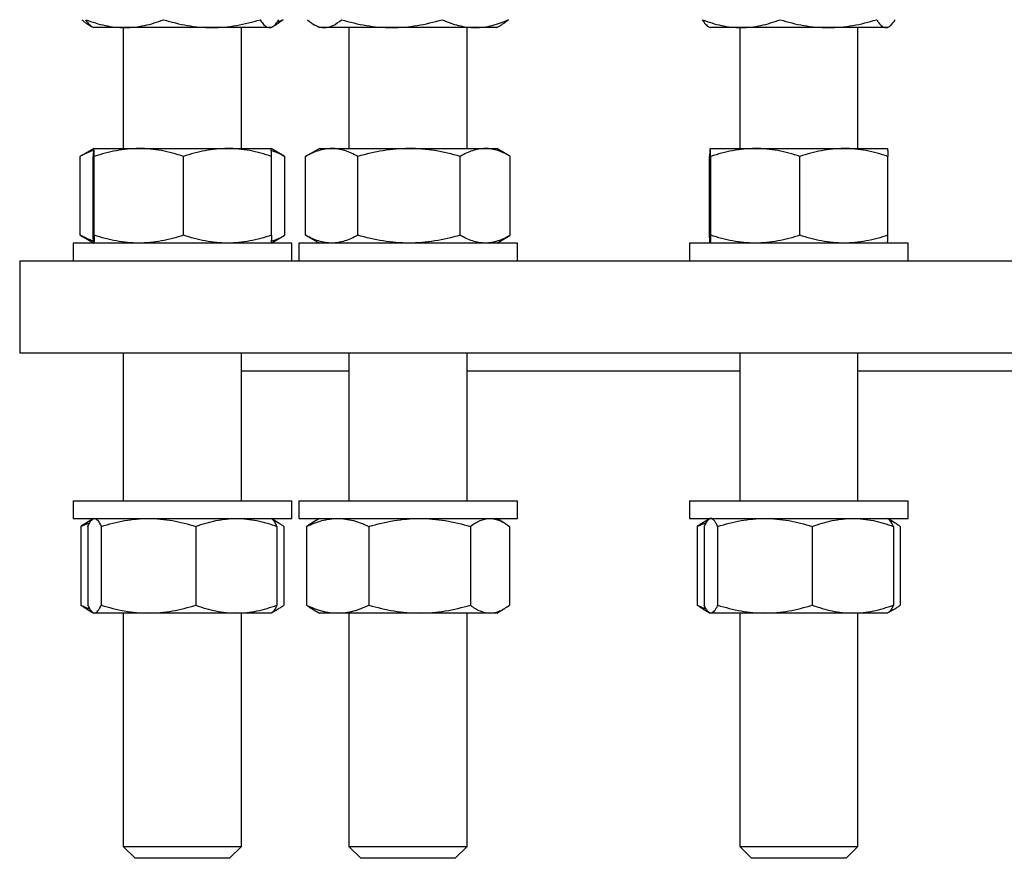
# Model space of a CAD drawing. Header units: millimetres. Extents: x 48 to 806, y 38 to 792.
# Tile 1 of 9: x 51 to 217, y 38 to 180. Entities that reach past the tile are written whole.
import ezdxf

# ---------------------------------------------------------------- set-up
doc = ezdxf.new("R2010")
doc.units = ezdxf.units.MM

msp = doc.modelspace()

# ---------------------------------------------------------------- linework, layer by layer
at = {"color": 7, "linetype": 'Continuous', "lineweight": 25}
for p, q in [((62.34, 178.73), (62.99, 178.36)), ((62.99, 178.36), (63.25, 178.21)), ((93.25, 178.21), (93.51, 178.36)), ((93.56, 178.38), (94.16, 178.73)), ((100.51, 178.73), (101.43, 178.21)), ((131.43, 178.21), (132.34, 178.73)), ((167.29, 178.36), (167.55, 178.21)), ((197.55, 178.21), (197.81, 178.36)), ((68.5, 178.21), (63.25, 178.21)), ((68.25, 178.21), (68.25, 157.75)), ((83.25, 178.21), (68.5, 178.21)), ((93, 178.21), (83.25, 178.21)), ((88.25, 157.75), (88.25, 178.21)), ((93.25, 178.21), (93, 178.21)), ((102.28, 178.21), (101.43, 178.21)), ((113.68, 178.21), (102.28, 178.21)), ((106.43, 178.21), (106.43, 157.75)), ((127.83, 178.21), (113.68, 178.21)), ((126.43, 157.75), (126.43, 178.21)), ((131.43, 178.21), (127.83, 178.21)), ((172.8, 178.21), (167.55, 178.21)), ((172.55, 178.21), (172.55, 157.75)), ((187.55, 178.21), (172.8, 178.21)), ((197.3, 178.21), (187.55, 178.21)), ((192.55, 157.75), (192.55, 178.21)), ((197.55, 178.21), (197.3, 178.21)), ((63.25, 157.75), (61.04, 156.47)), ((63.25, 157.75), (70.89, 157.75)), ((70.89, 157.75), (85.89, 157.75)), ((85.89, 157.75), (93.25, 157.75)), ((95.46, 156.47), (93.25, 157.75)), ((101.43, 157.75), (99.21, 156.47)), ((101.43, 157.75), (103.52, 157.75)), ((103.52, 157.75), (116.59, 157.75)), ((116.59, 157.75), (129.5, 157.75)), ((129.5, 157.75), (131.43, 157.75)), ((133.64, 156.47), (131.43, 157.75)), ((167.55, 157.75), (175.19, 157.75)), ((175.19, 157.75), (190.19, 157.75)), ((190.19, 157.75), (197.55, 157.75)), ((60.93, 156.41), (61.04, 156.47)), ((60.93, 143.08), (60.93, 156.41)), ((63.15, 143.08), (63.15, 156.41)), ((63.35, 143.08), (63.35, 156.41)), ((78.44, 143.08), (78.44, 156.41)), ((93.35, 143.08), (93.35, 156.41)), ((95.57, 143.08), (95.57, 156.41)), ((99.11, 156.41), (99.21, 156.47)), ((99.11, 143.08), (99.11, 156.41)), ((107.93, 143.08), (107.93, 156.41)), ((125.25, 143.08), (125.25, 156.41)), ((133.74, 143.08), (133.74, 156.41)), ((167.45, 143.08), (167.45, 156.41)), ((167.65, 143.08), (167.65, 156.41)), ((182.74, 143.08), (182.74, 156.41)), ((197.64, 143.08), (197.64, 156.41)), ((59.75, 141.75), (59.75, 138.75)), ((69, 141.75), (59.75, 141.75)), ((60.93, 143.08), (61.04, 143.02)), ((61.04, 143.02), (63.25, 141.75)), ((96.75, 141.75), (69, 141.75)), ((93.25, 141.75), (95.46, 143.02)), ((96.75, 138.75), (96.75, 141.75)), ((97.93, 141.75), (97.93, 138.75)), ((116.43, 141.75), (97.93, 141.75)), ((99.11, 143.08), (99.21, 143.03)), ((99.21, 143.02), (101.43, 141.75)), ((134.93, 141.75), (116.43, 141.75)), ((131.43, 141.75), (133.64, 143.02)), ((134.93, 138.75), (134.93, 141.75)), ((164.05, 141.75), (164.05, 138.75)), ((191.8, 141.75), (164.05, 141.75)), ((201.05, 141.75), (191.8, 141.75)), ((201.05, 138.75), (201.05, 141.75)), ((50.72, 138.75), (50.72, 123.15)), ((50.72, 138.75), (390.72, 138.75)), ((50.72, 123.15), (390.72, 123.15)), ((68.25, 123.15), (68.25, 98.15)), ((88.25, 98.15), (88.25, 123.15)), ((106.43, 123.15), (106.43, 98.15)), ((126.43, 98.15), (126.43, 123.15)), ((172.55, 123.15), (172.55, 98.15)), ((192.55, 98.15), (192.55, 123.15)), ((88.25, 120.15), (106.43, 120.15)), ((126.43, 120.15), (172.55, 120.15)), ((192.55, 120.15), (248.9, 120.15)), ((59.75, 98.15), (59.75, 95.15)), ((59.75, 98.15), (96.75, 98.15)), ((96.75, 95.15), (96.75, 98.15)), ((97.93, 98.15), (97.93, 95.15)), ((97.93, 98.15), (98.53, 98.15)), ((98.53, 98.15), (134.93, 98.15)), ((134.93, 95.15), (134.93, 98.15)), ((164.05, 98.15), (164.05, 95.15)), ((164.05, 98.15), (169.39, 98.15)), ((169.39, 98.15), (201.05, 98.15)), ((201.05, 95.15), (201.05, 98.15)), ((59.75, 95.15), (96.75, 95.15)), ((63.07, 95.04), (62.02, 94.43)), ((63.25, 95.15), (63.11, 95.07)), ((93.39, 95.07), (93.25, 95.15)), ((94.48, 94.43), (93.39, 95.07)), ((97.93, 95.15), (98.53, 95.15)), ((98.53, 95.15), (134.93, 95.15)), ((101.43, 95.15), (100.19, 94.43)), ((132.66, 94.43), (131.43, 95.15)), ((164.05, 95.15), (169.39, 95.15)), ((167.39, 95.05), (166.32, 94.43)), ((167.55, 95.15), (167.41, 95.07)), ((169.39, 95.15), (201.05, 95.15)), ((197.68, 95.07), (197.55, 95.15)), ((198.78, 94.43), (197.68, 95.07)), ((61.08, 93.81), (61.08, 80.48)), ((62.24, 93.81), (62.24, 80.48)), ((64.52, 93.81), (64.52, 80.48)), ((80.53, 93.81), (80.53, 80.48)), ((94.26, 93.81), (94.26, 80.48)), ((95.42, 93.81), (95.42, 80.48)), ((99.26, 93.81), (99.26, 80.48)), ((109.81, 93.81), (109.81, 80.48)), ((126.98, 93.81), (126.98, 80.48)), ((133.6, 93.81), (133.6, 80.48)), ((165.38, 93.81), (165.38, 80.48)), ((166.54, 93.81), (166.54, 80.48)), ((168.82, 93.81), (168.82, 80.48)), ((184.82, 93.81), (184.82, 80.48)), ((198.56, 93.81), (198.56, 80.48)), ((199.72, 93.81), (199.72, 80.48)), ((62.02, 79.86), (63.07, 79.25)), ((63.11, 79.22), (63.25, 79.15)), ((63.38, 79.15), (63.25, 79.15)), ((72.52, 79.15), (63.38, 79.15)), ((68.25, 79.15), (68.25, 39.65)), ((87.39, 79.15), (72.52, 79.15)), ((93.25, 79.15), (87.39, 79.15)), ((88.25, 39.65), (88.25, 79.15)), ((93.25, 79.15), (93.39, 79.22)), ((93.39, 79.22), (94.48, 79.86)), ((100.19, 79.86), (101.43, 79.15)), ((104.53, 79.15), (101.43, 79.15)), ((118.4, 79.15), (104.53, 79.15)), ((106.43, 79.15), (106.43, 39.65)), ((130.29, 79.15), (118.4, 79.15)), ((126.43, 39.65), (126.43, 79.15)), ((131.43, 79.15), (130.29, 79.15)), ((131.43, 79.15), (132.66, 79.86)), ((166.32, 79.86), (167.39, 79.24)), ((167.41, 79.22), (167.55, 79.15)), ((167.68, 79.15), (167.55, 79.15)), ((176.82, 79.15), (167.68, 79.15)), ((172.55, 79.15), (172.55, 39.65)), ((191.69, 79.15), (176.82, 79.15)), ((197.55, 79.15), (191.69, 79.15)), ((192.55, 39.65), (192.55, 79.15)), ((197.55, 79.15), (197.68, 79.22)), ((197.68, 79.22), (198.78, 79.86)), ((68.25, 39.65), (70.25, 37.65)), ((68.25, 39.65), (69.52, 39.65)), ((69.52, 39.65), (88.25, 39.65)), ((86.25, 37.65), (88.25, 39.65)), ((106.43, 39.65), (108.43, 37.65)), ((106.43, 39.65), (111.3, 39.65)), ((111.3, 39.65), (126.43, 39.65)), ((124.43, 37.65), (126.43, 39.65)), ((172.55, 39.65), (174.55, 37.65)), ((172.55, 39.65), (182.4, 39.65)), ((182.4, 39.65), (192.55, 39.65)), ((190.55, 37.65), (192.55, 39.65)), ((71.26, 37.65), (70.25, 37.65)), ((86.25, 37.65), (71.26, 37.65)), ((112.32, 37.65), (108.43, 37.65)), ((124.43, 37.65), (112.32, 37.65)), ((182.43, 37.65), (174.55, 37.65)), ((190.55, 37.65), (182.43, 37.65))]:
    msp.add_line(p, q, dxfattribs=at)
for points, knots in [([(61.22, 179.55), (61.38, 179.42), (61.69, 179.16), (62.16, 178.84), (62.52, 178.62), (62.72, 178.54), (62.77, 178.52)], [0, 0, 0, 0, 0.305031, 0.610148, 0.915107, 1, 1, 1, 1]), ([(61.92, 179.55), (63, 179.14), (64.08, 178.8), (66.27, 178.33), (67.38, 178.21), (68.5, 178.21)], [0, 0, 0, 0, 0.5, 0.5, 1, 1, 1, 1]), ([(62.99, 178.36), (62.96, 178.38), (62.85, 178.44), (62.65, 178.61), (62.41, 178.86), (62.16, 179.18), (62, 179.42), (61.92, 179.55)], [0, 0, 0, 0, 0.086998, 0.31216, 0.54139, 0.770724, 1, 1, 1, 1]), ([(68.5, 178.21), (69.06, 178.21), (69.62, 178.24), (70.73, 178.36), (71.28, 178.45), (72.93, 178.8), (74.01, 179.14), (75.08, 179.55)], [0, 0, 0, 0, 0.25, 0.25, 0.5, 0.5, 1, 1, 1, 1]), ([(75.08, 179.55), (75.75, 179.34), (76.42, 179.16), (77.77, 178.83), (78.45, 178.68), (80.5, 178.33), (81.87, 178.21), (83.25, 178.21)], [0, 0, 0, 0, 0.25, 0.25, 0.5, 0.5, 1, 1, 1, 1]), ([(83.25, 178.21), (83.94, 178.21), (84.63, 178.24), (86.02, 178.36), (86.71, 178.45), (88.76, 178.81), (90.09, 179.14), (91.41, 179.55)], [0, 0, 0, 0, 0.25, 0.25, 0.5, 0.5, 1, 1, 1, 1]), ([(91.41, 179.55), (91.67, 179.14), (91.93, 178.8), (92.46, 178.33), (92.73, 178.21), (93, 178.21)], [0, 0, 0, 0, 0.5, 0.5, 1, 1, 1, 1]), ([(93, 178.21), (93.13, 178.21), (93.27, 178.24), (93.53, 178.36), (93.67, 178.45), (94.06, 178.8), (94.32, 179.14), (94.58, 179.55)], [0, 0, 0, 0, 0.25, 0.25, 0.5, 0.5, 1, 1, 1, 1]), ([(95.28, 179.55), (95.12, 179.42), (94.81, 179.16), (94.44, 178.89), (94.22, 178.77), (94.16, 178.74)], [0, 0, 0, 0, 0.4200983, 0.8403156, 1, 1, 1, 1]), ([(94.31, 179.15), (94.34, 179.16), (94.67, 179.28), (94.99, 179.42), (95.28, 179.55)], [0, 0, 0, 0, 0.111231, 1, 1, 1, 1]), ([(99.4, 179.55), (99.87, 179.14), (100.34, 178.8), (101.31, 178.33), (101.79, 178.21), (102.28, 178.21)], [0, 0, 0, 0, 0.5, 0.5, 1, 1, 1, 1]), ([(102.28, 178.21), (102.53, 178.21), (102.77, 178.24), (103.26, 178.36), (103.5, 178.45), (104.22, 178.8), (104.7, 179.14), (105.17, 179.55)], [0, 0, 0, 0, 0.25, 0.25, 0.5, 0.5, 1, 1, 1, 1]), ([(105.17, 179.55), (106.56, 179.14), (107.96, 178.8), (110.8, 178.33), (112.23, 178.21), (113.68, 178.21)], [0, 0, 0, 0, 0.5, 0.5, 1, 1, 1, 1]), ([(113.68, 178.21), (114.41, 178.21), (115.13, 178.24), (116.57, 178.36), (117.28, 178.45), (119.41, 178.8), (120.81, 179.14), (122.2, 179.55)], [0, 0, 0, 0, 0.25, 0.25, 0.5, 0.5, 1, 1, 1, 1]), ([(122.2, 179.55), (122.66, 179.34), (123.12, 179.16), (124.05, 178.83), (124.52, 178.68), (125.93, 178.33), (126.87, 178.21), (127.83, 178.21)], [0, 0, 0, 0, 0.25, 0.25, 0.5, 0.5, 1, 1, 1, 1]), ([(127.83, 178.21), (128.3, 178.21), (128.78, 178.24), (129.74, 178.36), (130.21, 178.45), (131.62, 178.81), (132.54, 179.14), (133.45, 179.55)], [0, 0, 0, 0, 0.25, 0.25, 0.5, 0.5, 1, 1, 1, 1]), ([(133.45, 179.55), (133.3, 179.42), (132.99, 179.16), (132.61, 178.89), (132.4, 178.77), (132.33, 178.74)], [0, 0, 0, 0, 0.420098, 0.840316, 1, 1, 1, 1]), ([(166.22, 179.55), (167.29, 179.14), (168.38, 178.8), (170.57, 178.33), (171.68, 178.21), (172.8, 178.21)], [0, 0, 0, 0, 0.5, 0.5, 1, 1, 1, 1]), ([(166.22, 179.55), (166.28, 179.45), (166.42, 179.24), (166.65, 178.93), (166.91, 178.65), (167.13, 178.44), (167.26, 178.38), (167.29, 178.37)], [0, 0, 0, 0, 0.188466, 0.377076, 0.647697, 0.918291, 1, 1, 1, 1]), ([(172.8, 178.21), (173.36, 178.21), (173.92, 178.24), (175.03, 178.36), (175.58, 178.45), (177.22, 178.8), (178.31, 179.14), (179.38, 179.55)], [0, 0, 0, 0, 0.25, 0.25, 0.5, 0.5, 1, 1, 1, 1]), ([(179.38, 179.55), (180.72, 179.14), (182.06, 178.8), (184.78, 178.33), (186.16, 178.21), (187.55, 178.21)], [0, 0, 0, 0, 0.5, 0.5, 1, 1, 1, 1]), ([(187.55, 178.21), (188.24, 178.21), (188.94, 178.24), (190.31, 178.36), (191, 178.45), (193.04, 178.8), (194.38, 179.14), (195.71, 179.55)], [0, 0, 0, 0, 0.25, 0.25, 0.5, 0.5, 1, 1, 1, 1]), ([(195.71, 179.55), (195.84, 179.34), (195.97, 179.16), (196.23, 178.83), (196.37, 178.68), (196.76, 178.33), (197.03, 178.21), (197.3, 178.21)], [0, 0, 0, 0, 0.25, 0.25, 0.5, 0.5, 1, 1, 1, 1]), ([(197.3, 178.21), (197.43, 178.21), (197.56, 178.24), (197.83, 178.36), (197.97, 178.45), (198.36, 178.81), (198.62, 179.14), (198.88, 179.55)], [0, 0, 0, 0, 0.25, 0.25, 0.5, 0.5, 1, 1, 1, 1]), ([(63.2, 157.41), (63.13, 157.38), (62.82, 157.3), (62.29, 157.08), (61.61, 156.78), (61.16, 156.53), (60.93, 156.41)], [0, 0, 0, 0, 0.098427, 0.398886, 0.699481, 1, 1, 1, 1]), ([(63.25, 157.75), (63.24, 157.75), (63.23, 157.71), (63.22, 157.59), (63.21, 157.5), (63.19, 157.15), (63.17, 156.81), (63.15, 156.41)], [0, 0, 0, 0, 0.25, 0.25, 0.5, 0.5, 1, 1, 1, 1]), ([(63.35, 156.41), (63.34, 156.61), (63.33, 156.8), (63.32, 157.13), (63.31, 157.27), (63.28, 157.62), (63.27, 157.75), (63.25, 157.75)], [0, 0, 0, 0, 0.25, 0.25, 0.5, 0.5, 1, 1, 1, 1]), ([(70.89, 157.75), (70.25, 157.75), (69.61, 157.71), (68.34, 157.59), (67.71, 157.5), (65.82, 157.15), (64.58, 156.81), (63.35, 156.41)], [0, 0, 0, 0, 0.25, 0.25, 0.5, 0.5, 1, 1, 1, 1]), ([(78.44, 156.41), (77.21, 156.81), (75.96, 157.15), (73.45, 157.62), (72.18, 157.75), (70.89, 157.75)], [0, 0, 0, 0, 0.5, 0.5, 1, 1, 1, 1]), ([(85.89, 157.75), (85.26, 157.75), (84.63, 157.71), (83.37, 157.59), (82.75, 157.5), (80.88, 157.15), (79.66, 156.81), (78.44, 156.41)], [0, 0, 0, 0, 0.25, 0.25, 0.5, 0.5, 1, 1, 1, 1]), ([(93.35, 156.41), (92.13, 156.81), (90.9, 157.15), (88.42, 157.62), (87.16, 157.75), (85.89, 157.75)], [0, 0, 0, 0, 0.5, 0.5, 1, 1, 1, 1]), ([(93.35, 156.41), (93.34, 156.61), (93.33, 156.8), (93.31, 157.13), (93.31, 157.27), (93.28, 157.62), (93.27, 157.75), (93.25, 157.75)], [0, 0, 0, 0, 0.25, 0.25, 0.5, 0.5, 1, 1, 1, 1]), ([(93.29, 157.44), (93.54, 157.36), (94.05, 157.19), (94.81, 156.84), (95.31, 156.55), (95.57, 156.41)], [0, 0, 0, 0, 0.32087, 0.66042, 1, 1, 1, 1]), ([(103.52, 157.75), (103.15, 157.75), (102.77, 157.71), (102.02, 157.59), (101.65, 157.5), (100.54, 157.15), (99.82, 156.81), (99.11, 156.41)], [0, 0, 0, 0, 0.25, 0.25, 0.5, 0.5, 1, 1, 1, 1]), ([(107.93, 156.41), (107.57, 156.61), (107.21, 156.8), (106.48, 157.13), (106.11, 157.27), (105.01, 157.62), (104.27, 157.75), (103.52, 157.75)], [0, 0, 0, 0, 0.25, 0.25, 0.5, 0.5, 1, 1, 1, 1]), ([(116.59, 157.75), (115.86, 157.75), (115.12, 157.71), (113.66, 157.59), (112.93, 157.5), (110.77, 157.15), (109.35, 156.81), (107.93, 156.41)], [0, 0, 0, 0, 0.25, 0.25, 0.5, 0.5, 1, 1, 1, 1]), ([(125.25, 156.41), (123.84, 156.81), (122.41, 157.15), (119.52, 157.62), (118.07, 157.75), (116.59, 157.75)], [0, 0, 0, 0, 0.5, 0.5, 1, 1, 1, 1]), ([(129.5, 157.75), (129.14, 157.75), (128.78, 157.71), (128.06, 157.59), (127.7, 157.5), (126.64, 157.15), (125.95, 156.81), (125.25, 156.41)], [0, 0, 0, 0, 0.25, 0.25, 0.5, 0.5, 1, 1, 1, 1]), ([(133.74, 156.41), (133.05, 156.81), (132.35, 157.15), (130.94, 157.62), (130.22, 157.75), (129.5, 157.75)], [0, 0, 0, 0, 0.5, 0.5, 1, 1, 1, 1]), ([(167.55, 157.75), (167.54, 157.75), (167.53, 157.71), (167.52, 157.59), (167.51, 157.5), (167.48, 157.15), (167.47, 156.81), (167.45, 156.41)], [0, 0, 0, 0, 0.25, 0.25, 0.5, 0.5, 1, 1, 1, 1]), ([(167.65, 156.41), (167.63, 156.81), (167.61, 157.15), (167.58, 157.62), (167.57, 157.75), (167.55, 157.75)], [0, 0, 0, 0, 0.5, 0.5, 1, 1, 1, 1]), ([(175.19, 157.75), (174.55, 157.75), (173.91, 157.71), (172.63, 157.59), (171.99, 157.5), (170.1, 157.15), (168.87, 156.81), (167.65, 156.41)], [0, 0, 0, 0, 0.25, 0.25, 0.5, 0.5, 1, 1, 1, 1]), ([(182.74, 156.41), (182.13, 156.61), (181.51, 156.8), (180.25, 157.13), (179.63, 157.27), (177.74, 157.62), (176.47, 157.75), (175.19, 157.75)], [0, 0, 0, 0, 0.25, 0.25, 0.5, 0.5, 1, 1, 1, 1]), ([(190.19, 157.75), (189.56, 157.75), (188.92, 157.71), (187.67, 157.59), (187.04, 157.5), (185.18, 157.15), (183.96, 156.81), (182.74, 156.41)], [0, 0, 0, 0, 0.25, 0.25, 0.5, 0.5, 1, 1, 1, 1]), ([(197.64, 156.41), (196.42, 156.81), (195.2, 157.15), (192.72, 157.62), (191.46, 157.75), (190.19, 157.75)], [0, 0, 0, 0, 0.5, 0.5, 1, 1, 1, 1]), ([(197.55, 157.75), (197.56, 157.75), (197.56, 157.71), (197.58, 157.59), (197.59, 157.5), (197.61, 157.15), (197.63, 156.81), (197.64, 156.41)], [0, 0, 0, 0, 0.25, 0.25, 0.5, 0.5, 1, 1, 1, 1]), ([(63.2, 142.08), (63.13, 142.11), (62.82, 142.19), (62.29, 142.41), (61.61, 142.71), (61.16, 142.96), (60.93, 143.08)], [0, 0, 0, 0, 0.098427, 0.398886, 0.699481, 1, 1, 1, 1]), ([(63.25, 141.75), (63.24, 141.75), (63.23, 141.78), (63.22, 141.9), (63.21, 141.99), (63.19, 142.34), (63.17, 142.68), (63.15, 143.08)], [0, 0, 0, 0, 0.25, 0.25, 0.5, 0.5, 1, 1, 1, 1]), ([(63.35, 143.08), (63.34, 142.88), (63.33, 142.69), (63.32, 142.36), (63.31, 142.22), (63.28, 141.87), (63.27, 141.75), (63.25, 141.75)], [0, 0, 0, 0, 0.25, 0.25, 0.5, 0.5, 1, 1, 1, 1]), ([(70.89, 141.75), (70.25, 141.75), (69.61, 141.78), (68.34, 141.9), (67.71, 141.99), (65.82, 142.34), (64.58, 142.68), (63.35, 143.08)], [0, 0, 0, 0, 0.25, 0.25, 0.5, 0.5, 1, 1, 1, 1]), ([(78.44, 143.08), (77.21, 142.68), (75.96, 142.34), (73.45, 141.87), (72.18, 141.75), (70.89, 141.75)], [0, 0, 0, 0, 0.5, 0.5, 1, 1, 1, 1]), ([(85.89, 141.75), (85.26, 141.75), (84.63, 141.78), (83.37, 141.9), (82.75, 141.99), (80.88, 142.34), (79.66, 142.68), (78.44, 143.08)], [0, 0, 0, 0, 0.25, 0.25, 0.5, 0.5, 1, 1, 1, 1]), ([(93.35, 143.08), (92.13, 142.68), (90.9, 142.34), (88.42, 141.87), (87.16, 141.75), (85.89, 141.75)], [0, 0, 0, 0, 0.5, 0.5, 1, 1, 1, 1]), ([(93.35, 143.08), (93.34, 142.88), (93.33, 142.69), (93.31, 142.36), (93.31, 142.22), (93.28, 141.87), (93.27, 141.75), (93.25, 141.75)], [0, 0, 0, 0, 0.25, 0.25, 0.5, 0.5, 1, 1, 1, 1]), ([(93.29, 142.05), (93.54, 142.13), (94.05, 142.3), (94.81, 142.65), (95.31, 142.94), (95.57, 143.08)], [0, 0, 0, 0, 0.32087, 0.66042, 1, 1, 1, 1]), ([(103.52, 141.75), (103.15, 141.75), (102.77, 141.78), (102.02, 141.9), (101.65, 141.99), (100.54, 142.34), (99.82, 142.68), (99.11, 143.08)], [0, 0, 0, 0, 0.25, 0.25, 0.5, 0.5, 1, 1, 1, 1]), ([(107.93, 143.08), (107.57, 142.88), (107.21, 142.69), (106.48, 142.36), (106.11, 142.22), (105.01, 141.87), (104.27, 141.75), (103.52, 141.75)], [0, 0, 0, 0, 0.25, 0.25, 0.5, 0.5, 1, 1, 1, 1]), ([(116.59, 141.75), (115.86, 141.75), (115.12, 141.78), (113.66, 141.9), (112.93, 141.99), (110.77, 142.34), (109.35, 142.68), (107.93, 143.08)], [0, 0, 0, 0, 0.25, 0.25, 0.5, 0.5, 1, 1, 1, 1]), ([(125.25, 143.08), (123.84, 142.68), (122.41, 142.34), (119.52, 141.87), (118.07, 141.75), (116.59, 141.75)], [0, 0, 0, 0, 0.5, 0.5, 1, 1, 1, 1]), ([(129.5, 141.75), (129.14, 141.75), (128.78, 141.78), (128.06, 141.9), (127.7, 141.99), (126.64, 142.34), (125.95, 142.68), (125.25, 143.08)], [0, 0, 0, 0, 0.25, 0.25, 0.5, 0.5, 1, 1, 1, 1]), ([(133.74, 143.08), (133.05, 142.68), (132.35, 142.34), (130.94, 141.87), (130.22, 141.75), (129.5, 141.75)], [0, 0, 0, 0, 0.5, 0.5, 1, 1, 1, 1]), ([(167.55, 141.75), (167.54, 141.75), (167.53, 141.78), (167.52, 141.9), (167.51, 141.99), (167.48, 142.34), (167.47, 142.68), (167.45, 143.08)], [0, 0, 0, 0, 0.25, 0.25, 0.5, 0.5, 1, 1, 1, 1]), ([(167.65, 143.08), (167.63, 142.68), (167.61, 142.34), (167.58, 141.87), (167.57, 141.75), (167.55, 141.75)], [0, 0, 0, 0, 0.5, 0.5, 1, 1, 1, 1]), ([(175.19, 141.75), (174.55, 141.75), (173.91, 141.78), (172.63, 141.9), (171.99, 141.99), (170.1, 142.34), (168.87, 142.68), (167.65, 143.08)], [0, 0, 0, 0, 0.25, 0.25, 0.5, 0.5, 1, 1, 1, 1]), ([(182.74, 143.08), (182.13, 142.88), (181.51, 142.69), (180.25, 142.36), (179.63, 142.22), (177.74, 141.87), (176.47, 141.75), (175.19, 141.75)], [0, 0, 0, 0, 0.25, 0.25, 0.5, 0.5, 1, 1, 1, 1]), ([(190.19, 141.75), (189.56, 141.75), (188.92, 141.78), (187.67, 141.9), (187.04, 141.99), (185.18, 142.34), (183.96, 142.68), (182.74, 143.08)], [0, 0, 0, 0, 0.25, 0.25, 0.5, 0.5, 1, 1, 1, 1]), ([(197.64, 143.08), (196.42, 142.68), (195.2, 142.34), (192.72, 141.87), (191.46, 141.75), (190.19, 141.75)], [0, 0, 0, 0, 0.5, 0.5, 1, 1, 1, 1]), ([(197.55, 141.75), (197.56, 141.75), (197.56, 141.78), (197.58, 141.9), (197.59, 141.99), (197.61, 142.34), (197.63, 142.68), (197.64, 143.08)], [0, 0, 0, 0, 0.25, 0.25, 0.5, 0.5, 1, 1, 1, 1]), ([(62.24, 93.81), (62.43, 94.21), (62.62, 94.55), (62.99, 95.02), (63.19, 95.15), (63.38, 95.15)], [0, 0, 0, 0, 0.5, 0.5, 1, 1, 1, 1]), ([(63.38, 95.15), (63.48, 95.15), (63.57, 95.11), (63.77, 94.99), (63.86, 94.9), (64.14, 94.55), (64.33, 94.21), (64.52, 93.81)], [0, 0, 0, 0, 0.25, 0.25, 0.5, 0.5, 1, 1, 1, 1]), ([(64.52, 93.81), (65.83, 94.21), (67.15, 94.55), (69.81, 95.02), (71.16, 95.15), (72.52, 95.15)], [0, 0, 0, 0, 0.5, 0.5, 1, 1, 1, 1]), ([(72.52, 95.15), (73.2, 95.15), (73.88, 95.11), (75.23, 94.99), (75.9, 94.9), (77.9, 94.55), (79.22, 94.21), (80.53, 93.81)], [0, 0, 0, 0, 0.25, 0.25, 0.5, 0.5, 1, 1, 1, 1]), ([(80.53, 93.81), (81.08, 94.01), (81.65, 94.2), (82.79, 94.53), (83.36, 94.67), (85.08, 95.02), (86.23, 95.15), (87.39, 95.15)], [0, 0, 0, 0, 0.25, 0.25, 0.5, 0.5, 1, 1, 1, 1]), ([(87.39, 95.15), (87.97, 95.15), (88.55, 95.11), (89.72, 94.99), (90.3, 94.9), (92.02, 94.55), (93.15, 94.21), (94.26, 93.81)], [0, 0, 0, 0, 0.25, 0.25, 0.5, 0.5, 1, 1, 1, 1]), ([(94.26, 93.81), (94.2, 93.94), (94.07, 94.19), (93.89, 94.52), (93.7, 94.79), (93.53, 94.97), (93.42, 95.04), (93.38, 95.06)], [0, 0, 0, 0, 0.213448, 0.426957, 0.640354, 0.857781, 1, 1, 1, 1]), ([(99.26, 93.81), (100.12, 94.21), (100.99, 94.55), (102.75, 95.02), (103.63, 95.15), (104.53, 95.15)], [0, 0, 0, 0, 0.5, 0.5, 1, 1, 1, 1]), ([(104.53, 95.15), (104.98, 95.15), (105.43, 95.11), (106.32, 94.99), (106.76, 94.9), (108.08, 94.55), (108.95, 94.21), (109.81, 93.81)], [0, 0, 0, 0, 0.25, 0.25, 0.5, 0.5, 1, 1, 1, 1]), ([(109.81, 93.81), (111.22, 94.21), (112.63, 94.55), (115.49, 95.02), (116.93, 95.15), (118.4, 95.15)], [0, 0, 0, 0, 0.5, 0.5, 1, 1, 1, 1]), ([(118.4, 95.15), (119.13, 95.15), (119.86, 95.11), (121.31, 94.99), (122.02, 94.9), (124.17, 94.55), (125.58, 94.21), (126.98, 93.81)], [0, 0, 0, 0, 0.25, 0.25, 0.5, 0.5, 1, 1, 1, 1]), ([(126.98, 93.81), (127.25, 94.01), (127.52, 94.2), (128.07, 94.53), (128.35, 94.67), (129.17, 95.02), (129.73, 95.15), (130.29, 95.15)], [0, 0, 0, 0, 0.25, 0.25, 0.5, 0.5, 1, 1, 1, 1]), ([(130.29, 95.15), (130.57, 95.15), (130.85, 95.11), (131.41, 94.99), (131.69, 94.9), (132.52, 94.55), (133.06, 94.21), (133.6, 93.81)], [0, 0, 0, 0, 0.25, 0.25, 0.5, 0.5, 1, 1, 1, 1]), ([(167.68, 95.15), (167.58, 95.15), (167.49, 95.11), (167.29, 94.99), (167.2, 94.9), (166.91, 94.55), (166.72, 94.21), (166.54, 93.81)], [0, 0, 0, 0, 0.25, 0.25, 0.5, 0.5, 1, 1, 1, 1]), ([(168.82, 93.81), (168.72, 94.01), (168.63, 94.2), (168.44, 94.53), (168.35, 94.67), (168.06, 95.02), (167.87, 95.15), (167.68, 95.15)], [0, 0, 0, 0, 0.25, 0.25, 0.5, 0.5, 1, 1, 1, 1]), ([(168.82, 93.81), (170.13, 94.21), (171.44, 94.55), (174.11, 95.02), (175.46, 95.15), (176.82, 95.15)], [0, 0, 0, 0, 0.5, 0.5, 1, 1, 1, 1]), ([(176.82, 95.15), (177.5, 95.15), (178.18, 95.11), (179.53, 94.99), (180.2, 94.9), (182.2, 94.55), (183.52, 94.21), (184.82, 93.81)], [0, 0, 0, 0, 0.25, 0.25, 0.5, 0.5, 1, 1, 1, 1]), ([(184.82, 93.81), (185.95, 94.21), (187.08, 94.55), (189.37, 95.02), (190.52, 95.15), (191.69, 95.15)], [0, 0, 0, 0, 0.5, 0.5, 1, 1, 1, 1]), ([(191.69, 95.15), (192.27, 95.15), (192.86, 95.11), (194.02, 94.99), (194.59, 94.9), (196.31, 94.55), (197.44, 94.21), (198.56, 93.81)], [0, 0, 0, 0, 0.25, 0.25, 0.5, 0.5, 1, 1, 1, 1]), ([(198.56, 93.81), (198.51, 93.91), (198.41, 94.11), (198.25, 94.42), (198.06, 94.71), (197.86, 94.95), (197.74, 95.03), (197.68, 95.06)], [0, 0, 0, 0, 0.16617, 0.332467, 0.571074, 0.809656, 1, 1, 1, 1]), ([(62.02, 94.43), (61.87, 94.35), (61.56, 94.16), (61.25, 93.93), (61.08, 93.81)], [0, 0, 0, 0, 0.459045, 1, 1, 1, 1]), ([(61.08, 93.81), (61.36, 93.94), (61.85, 94.16), (62.35, 94.35), (62.56, 94.42)], [0, 0, 0, 0, 0.578681, 1, 1, 1, 1]), ([(93.65, 94.83), (93.73, 94.8), (93.98, 94.71), (94.4, 94.49), (94.91, 94.18), (95.25, 93.93), (95.42, 93.81)], [0, 0, 0, 0, 0.132649, 0.421703, 0.710888, 1, 1, 1, 1]), ([(99.26, 93.81), (99.39, 93.91), (99.67, 94.11), (99.98, 94.32), (100.16, 94.41), (100.2, 94.43)], [0, 0, 0, 0, 0.444727, 0.889793, 1, 1, 1, 1]), ([(166.32, 94.43), (166.17, 94.35), (165.86, 94.16), (165.55, 93.93), (165.38, 93.81)], [0, 0, 0, 0, 0.459045, 1, 1, 1, 1]), ([(165.38, 93.81), (165.6, 93.91), (166.04, 94.11), (166.54, 94.32), (166.81, 94.41), (166.86, 94.42)], [0, 0, 0, 0, 0.449533, 0.899408, 1, 1, 1, 1]), ([(197.94, 94.83), (198.02, 94.8), (198.28, 94.71), (198.7, 94.49), (199.21, 94.18), (199.55, 93.93), (199.72, 93.81)], [0, 0, 0, 0, 0.134892, 0.423198, 0.711636, 1, 1, 1, 1]), ([(61.08, 80.48), (61.36, 80.35), (61.85, 80.13), (62.35, 79.94), (62.56, 79.87)], [0, 0, 0, 0, 0.578681, 1, 1, 1, 1]), ([(62.02, 79.86), (61.87, 79.94), (61.56, 80.13), (61.25, 80.36), (61.08, 80.48)], [0, 0, 0, 0, 0.459045, 1, 1, 1, 1]), ([(62.24, 80.48), (62.43, 80.08), (62.62, 79.74), (62.99, 79.27), (63.19, 79.15), (63.38, 79.15)], [0, 0, 0, 0, 0.5, 0.5, 1, 1, 1, 1]), ([(63.38, 79.15), (63.48, 79.15), (63.57, 79.18), (63.77, 79.3), (63.86, 79.39), (64.14, 79.74), (64.33, 80.08), (64.52, 80.48)], [0, 0, 0, 0, 0.25, 0.25, 0.5, 0.5, 1, 1, 1, 1]), ([(64.52, 80.48), (65.83, 80.08), (67.15, 79.74), (69.81, 79.27), (71.16, 79.15), (72.52, 79.15)], [0, 0, 0, 0, 0.5, 0.5, 1, 1, 1, 1]), ([(72.52, 79.15), (73.2, 79.15), (73.88, 79.18), (75.23, 79.3), (75.9, 79.39), (77.9, 79.74), (79.22, 80.08), (80.53, 80.48)], [0, 0, 0, 0, 0.25, 0.25, 0.5, 0.5, 1, 1, 1, 1]), ([(80.53, 80.48), (81.08, 80.28), (81.65, 80.09), (82.79, 79.76), (83.36, 79.62), (85.08, 79.27), (86.23, 79.15), (87.39, 79.15)], [0, 0, 0, 0, 0.25, 0.25, 0.5, 0.5, 1, 1, 1, 1]), ([(87.39, 79.15), (87.97, 79.15), (88.55, 79.18), (89.72, 79.3), (90.3, 79.39), (92.02, 79.74), (93.15, 80.08), (94.26, 80.48)], [0, 0, 0, 0, 0.25, 0.25, 0.5, 0.5, 1, 1, 1, 1]), ([(94.26, 80.48), (94.2, 80.35), (94.07, 80.1), (93.89, 79.77), (93.7, 79.5), (93.53, 79.32), (93.42, 79.25), (93.38, 79.23)], [0, 0, 0, 0, 0.213448, 0.426957, 0.640354, 0.857781, 1, 1, 1, 1]), ([(93.65, 79.46), (93.73, 79.49), (93.98, 79.58), (94.4, 79.8), (94.91, 80.11), (95.25, 80.36), (95.42, 80.48)], [0, 0, 0, 0, 0.132649, 0.421703, 0.710888, 1, 1, 1, 1]), ([(99.26, 80.48), (100.12, 80.08), (100.99, 79.74), (102.75, 79.27), (103.63, 79.15), (104.53, 79.15)], [0, 0, 0, 0, 0.5, 0.5, 1, 1, 1, 1]), ([(99.26, 80.48), (99.39, 80.38), (99.67, 80.18), (99.98, 79.97), (100.16, 79.88), (100.2, 79.86)], [0, 0, 0, 0, 0.444727, 0.889793, 1, 1, 1, 1]), ([(104.53, 79.15), (104.98, 79.15), (105.43, 79.18), (106.32, 79.3), (106.76, 79.39), (108.08, 79.74), (108.95, 80.08), (109.81, 80.48)], [0, 0, 0, 0, 0.25, 0.25, 0.5, 0.5, 1, 1, 1, 1]), ([(109.81, 80.48), (111.22, 80.08), (112.63, 79.74), (115.49, 79.27), (116.93, 79.15), (118.4, 79.15)], [0, 0, 0, 0, 0.5, 0.5, 1, 1, 1, 1]), ([(118.4, 79.15), (119.13, 79.15), (119.86, 79.18), (121.31, 79.3), (122.02, 79.39), (124.17, 79.74), (125.58, 80.08), (126.98, 80.48)], [0, 0, 0, 0, 0.25, 0.25, 0.5, 0.5, 1, 1, 1, 1]), ([(126.98, 80.48), (127.25, 80.28), (127.52, 80.09), (128.07, 79.76), (128.35, 79.62), (129.17, 79.27), (129.73, 79.15), (130.29, 79.15)], [0, 0, 0, 0, 0.25, 0.25, 0.5, 0.5, 1, 1, 1, 1]), ([(130.29, 79.15), (130.57, 79.15), (130.85, 79.18), (131.41, 79.3), (131.69, 79.39), (132.52, 79.74), (133.06, 80.08), (133.6, 80.48)], [0, 0, 0, 0, 0.25, 0.25, 0.5, 0.5, 1, 1, 1, 1]), ([(165.38, 80.48), (165.6, 80.38), (166.04, 80.18), (166.54, 79.97), (166.81, 79.88), (166.86, 79.87)], [0, 0, 0, 0, 0.449533, 0.899408, 1, 1, 1, 1]), ([(166.32, 79.86), (166.17, 79.94), (165.86, 80.13), (165.55, 80.36), (165.38, 80.48)], [0, 0, 0, 0, 0.459045, 1, 1, 1, 1]), ([(167.68, 79.15), (167.58, 79.15), (167.49, 79.18), (167.29, 79.3), (167.2, 79.39), (166.91, 79.74), (166.72, 80.08), (166.54, 80.48)], [0, 0, 0, 0, 0.25, 0.25, 0.5, 0.5, 1, 1, 1, 1]), ([(168.82, 80.48), (168.72, 80.28), (168.63, 80.09), (168.44, 79.76), (168.35, 79.62), (168.06, 79.27), (167.87, 79.15), (167.68, 79.15)], [0, 0, 0, 0, 0.25, 0.25, 0.5, 0.5, 1, 1, 1, 1]), ([(168.82, 80.48), (170.13, 80.08), (171.44, 79.74), (174.11, 79.27), (175.46, 79.15), (176.82, 79.15)], [0, 0, 0, 0, 0.5, 0.5, 1, 1, 1, 1]), ([(176.82, 79.15), (177.5, 79.15), (178.18, 79.18), (179.53, 79.3), (180.2, 79.39), (182.2, 79.74), (183.52, 80.08), (184.82, 80.48)], [0, 0, 0, 0, 0.25, 0.25, 0.5, 0.5, 1, 1, 1, 1]), ([(184.82, 80.48), (185.95, 80.08), (187.08, 79.74), (189.37, 79.27), (190.52, 79.15), (191.69, 79.15)], [0, 0, 0, 0, 0.5, 0.5, 1, 1, 1, 1]), ([(191.69, 79.15), (192.27, 79.15), (192.86, 79.18), (194.02, 79.3), (194.59, 79.39), (196.31, 79.74), (197.44, 80.08), (198.56, 80.48)], [0, 0, 0, 0, 0.25, 0.25, 0.5, 0.5, 1, 1, 1, 1]), ([(198.56, 80.48), (198.51, 80.38), (198.41, 80.18), (198.25, 79.87), (198.06, 79.58), (197.86, 79.34), (197.74, 79.26), (197.68, 79.23)], [0, 0, 0, 0, 0.16617, 0.332467, 0.571074, 0.809656, 1, 1, 1, 1]), ([(197.94, 79.46), (198.02, 79.49), (198.28, 79.58), (198.7, 79.8), (199.21, 80.11), (199.55, 80.36), (199.72, 80.48)], [0, 0, 0, 0, 0.134892, 0.423198, 0.711636, 1, 1, 1, 1])]:
    msp.add_open_spline(points, degree=3, knots=knots, dxfattribs=at)

doc.saveas('drawing.dxf')
